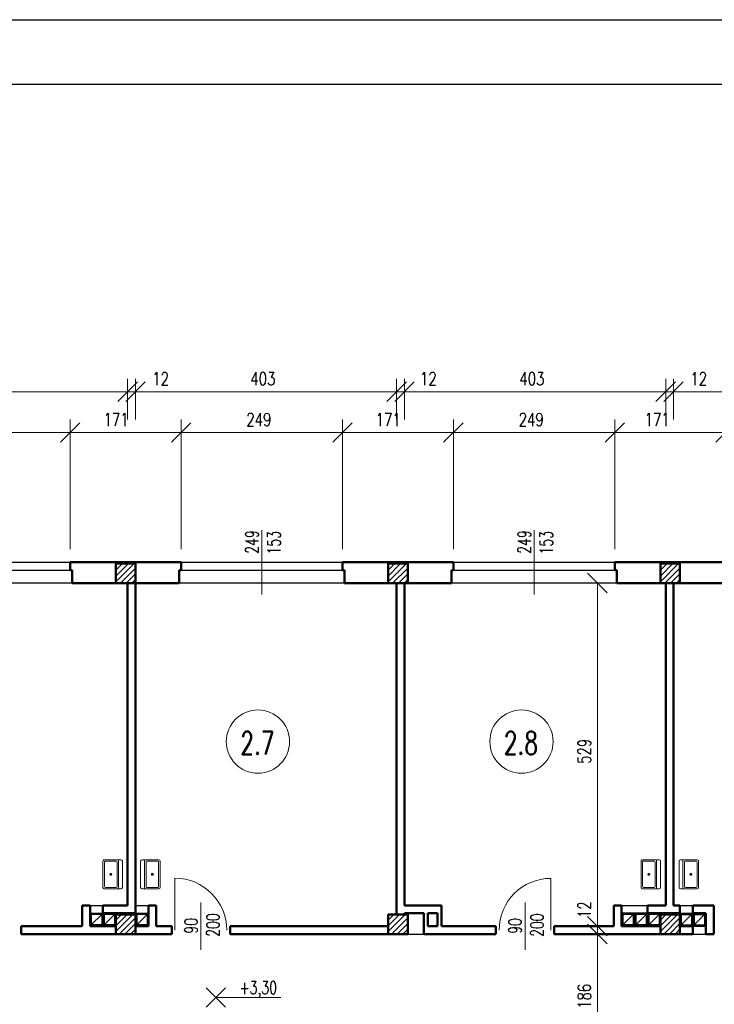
# Model space of a CAD drawing. Header units: millimetres. Extents: x -56112 to 30506, y -136199 to -2178.
# Tile 7 of 45: x -33241 to -22526, y -91978 to -76799. Entities that reach past the tile are written whole.
import ezdxf
from ezdxf.enums import TextEntityAlignment as Align

# ---------------------------------------------------------------- set-up
doc = ezdxf.new("R2010")
doc.units = ezdxf.units.MM
doc.header["$LTSCALE"] = 10
doc.header["$MEASUREMENT"] = 0
doc.header["$PDMODE"] = 35
doc.layers.get('0').update_dxf_attribs({"lineweight": 15})
for name, color, linetype, lineweight in [('L001', 1, 'Continuous', 18), ('L002', 2, 'Continuous', 25), ('L003', 3, 'Continuous', 50)]:
    doc.layers.add(name, color=color, linetype=linetype, lineweight=lineweight)
doc.layers.add('L004', color=4, linetype='Continuous')
doc.styles.get("Standard").update_dxf_attribs({"font": 'simplex.shx', "width": 0.75, "height": 200})
doc.dimstyles.new('1_100', dxfattribs={"dimtxt": 200, "dimasz": 300, "dimexe": 200, "dimexo": 200, "dimgap": 100, "dimtad": 1, "dimdec": 0, "dimlfac": 0.1, "dimtxsty": 'Standard', "dimblk": 'OBLIQUE', "dimcen": 250, "dimdle": 2, "dimclrt": 2, "dimadec": 0, "dimazin": 0, "dimtfac": 1, "dimtdec": 0, "dimtmove": 1, "dimatfit": 3, "dimfxl": 1, "dimarcsym": 0})
pattern_1 = [(45, (-42350, -54957.545), (-44.19417, 44.19417), [])]
pattern_2 = [(45, (-38150, -54957.545), (-44.19417, 44.19417), [])]
pattern_3 = [(45, (-33950, -54957.545), (-44.19417, 44.19417), [])]

# ---------------------------------------------------------------- blocks, each defined once
blk = doc.blocks.new('Zlewozmywak pojedyńczy - góra')
blk.add_line((-15, -3.999996), (15, -3.999996))
for points in [[(-13.5, 0), (13.5, 0)], [(-15, -18.499996), (-15, -1.5)], [(-13.5, -17.499996), (-13.5, -6.499996)], [(-12.5, -5.499996), (12.5, -5.499996)], [(13.5, -6.499996), (13.5, -17.499996)], [(15, -1.5), (15, -18.499996)], [(13.5, -19.999996), (-13.5, -19.999996)], [(12.5, -18.499996), (-12.5, -18.499996)]]:
    blk.add_lwpolyline(points)
for radius in [1, 0.5]:
    blk.add_circle((0, -11.999996), radius)
for centre, radius, start, end in [((-13.5, -1.5), 1.5, 90, 180), ((-12.5, -6.499996), 1, 90, 180), ((12.5, -6.499996), 1, 0, 90), ((13.5, -1.5), 1.5, 0, 90), ((-13.5, -18.499996), 1.5, 180, 270), ((-12.5, -17.499996), 1, 180, 270), ((12.5, -17.499996), 1, 270, 0), ((13.5, -18.499996), 1.5, 270, 0)]:
    blk.add_arc(centre, radius, start, end)
blk = doc.blocks.new('_Oblique')
at = {"layer": 'L004', "color": 0, "lineweight": -2}
blk.add_line((-0.5, -0.5), (0.5, 0.5), dxfattribs=at)
blk = doc.blocks.new('*D1918')
at = {"layer": 'Defpoints'}
for p in [(-33655, -82333), (-31576, -82534), (-35636, -83164), (-31576, -83164)]:
    blk.add_point(p, dxfattribs=at)
at = {"layer": 'L001'}
for p, q in [((-35636, -82964), (-35636, -82334)), ((-31576, -82964), (-31576, -82334)), ((-35636, -82534), (-31576, -82534))]:
    blk.add_line(p, q, dxfattribs=at)
at = {"layer": 'L001', "xscale": 300, "yscale": 300, "zscale": 300, "rotation": 180}
blk.add_blockref('_Oblique', (-35636, -82534), dxfattribs=at)
at = {"layer": 'L001', "xscale": 300, "yscale": 300, "zscale": 300}
blk.add_blockref('_Oblique', (-31576, -82534), dxfattribs=at)
at = {"layer": 'L001', "color": 2, "linetype": 'Continuous', "width": 0.75}
blk.add_text('406', height=200, dxfattribs=at).set_placement((-33844, -82333), align=Align.MIDDLE_LEFT)
blk = doc.blocks.new('*D1925')
at = {"layer": 'Defpoints'}
for p in [(-21100, -82334), (-18946, -82534), (-23156, -83164), (-18946, -83164)]:
    blk.add_point(p, dxfattribs=at)
at = {"layer": 'L001'}
for p, q in [((-23156, -82964), (-23156, -82334)), ((-18946, -82964), (-18946, -82334)), ((-23156, -82534), (-18946, -82534))]:
    blk.add_line(p, q, dxfattribs=at)
at = {"layer": 'L001', "xscale": 300, "yscale": 300, "zscale": 300, "rotation": 180}
blk.add_blockref('_Oblique', (-23156, -82534), dxfattribs=at)
at = {"layer": 'L001', "xscale": 300, "yscale": 300, "zscale": 300}
blk.add_blockref('_Oblique', (-18946, -82534), dxfattribs=at)
at = {"layer": 'L001', "color": 2, "linetype": 'Continuous', "width": 0.75}
blk.add_text('421', height=200, dxfattribs=at).set_placement((-21261, -82334), align=Align.MIDDLE_LEFT)
blk = doc.blocks.new('*D1493')
at = {"layer": 'Defpoints'}
for p in [(-23454, -83164), (-22351, -83164), (-24061, -85164), (-22351, -85164)]:
    blk.add_point(p, dxfattribs=at)
at = {"layer": 'L001'}
for p, q in [((-24061, -84964), (-24061, -82964)), ((-22351, -84964), (-22351, -82964)), ((-24061, -83164), (-22351, -83164))]:
    blk.add_line(p, q, dxfattribs=at)
at = {"layer": 'L001', "xscale": 300, "yscale": 300, "zscale": 300, "rotation": 180}
blk.add_blockref('_Oblique', (-24061, -83164), dxfattribs=at)
at = {"layer": 'L001', "xscale": 300, "yscale": 300, "zscale": 300}
blk.add_blockref('_Oblique', (-22351, -83164), dxfattribs=at)
at = {"layer": 'L001', "color": 2, "linetype": 'Continuous', "width": 0.75}
blk.add_text('171', height=200, dxfattribs=at).set_placement((-23601, -82964), align=Align.MIDDLE_LEFT)
blk = doc.blocks.new('*D1926')
at = {"layer": 'Defpoints'}
for p in [(-29490, -82333), (-27426, -82534), (-31456, -83164), (-27426, -83164)]:
    blk.add_point(p, dxfattribs=at)
at = {"layer": 'L001'}
for p, q in [((-31456, -82964), (-31456, -82334)), ((-27426, -82964), (-27426, -82334)), ((-31456, -82534), (-27426, -82534))]:
    blk.add_line(p, q, dxfattribs=at)
at = {"layer": 'L001', "xscale": 300, "yscale": 300, "zscale": 300, "rotation": 180}
blk.add_blockref('_Oblique', (-31456, -82534), dxfattribs=at)
at = {"layer": 'L001', "xscale": 300, "yscale": 300, "zscale": 300}
blk.add_blockref('_Oblique', (-27426, -82534), dxfattribs=at)
at = {"layer": 'L001', "color": 2, "linetype": 'Continuous', "width": 0.75}
blk.add_text('403', height=200, dxfattribs=at).set_placement((-29683, -82333), align=Align.MIDDLE_LEFT)
blk = doc.blocks.new('*D1927')
at = {"layer": 'Defpoints'}
for p in [(-29555, -82963), (-28261, -83164), (-30751, -85164), (-28261, -85164)]:
    blk.add_point(p, dxfattribs=at)
at = {"layer": 'L001'}
for p, q in [((-30751, -84964), (-30751, -82964)), ((-28261, -84964), (-28261, -82964)), ((-30751, -83164), (-28261, -83164))]:
    blk.add_line(p, q, dxfattribs=at)
at = {"layer": 'L001', "xscale": 300, "yscale": 300, "zscale": 300, "rotation": 180}
blk.add_blockref('_Oblique', (-30751, -83164), dxfattribs=at)
at = {"layer": 'L001', "xscale": 300, "yscale": 300, "zscale": 300}
blk.add_blockref('_Oblique', (-28261, -83164), dxfattribs=at)
at = {"layer": 'L001', "color": 2, "linetype": 'Continuous', "width": 0.75}
blk.add_text('249', height=200, dxfattribs=at).set_placement((-29744, -82963), align=Align.MIDDLE_LEFT)
blk = doc.blocks.new('*D1496')
at = {"layer": 'Defpoints'}
for p in [(-31800, -83164), (-30751, -83164), (-32461, -85164), (-30751, -85164)]:
    blk.add_point(p, dxfattribs=at)
at = {"layer": 'L001'}
for p, q in [((-32461, -84964), (-32461, -82964)), ((-30751, -84964), (-30751, -82964)), ((-32461, -83164), (-30751, -83164))]:
    blk.add_line(p, q, dxfattribs=at)
at = {"layer": 'L001', "xscale": 300, "yscale": 300, "zscale": 300, "rotation": 180}
blk.add_blockref('_Oblique', (-32461, -83164), dxfattribs=at)
at = {"layer": 'L001', "xscale": 300, "yscale": 300, "zscale": 300}
blk.add_blockref('_Oblique', (-30751, -83164), dxfattribs=at)
at = {"layer": 'L001', "color": 2, "linetype": 'Continuous', "width": 0.75}
blk.add_text('171', height=200, dxfattribs=at).set_placement((-31947, -82964), align=Align.MIDDLE_LEFT)
blk = doc.blocks.new('*D1928')
at = {"layer": 'Defpoints'}
for p in [(-33755, -82963), (-32461, -83164), (-34951, -85164), (-32461, -85164)]:
    blk.add_point(p, dxfattribs=at)
at = {"layer": 'L001'}
for p, q in [((-34951, -84964), (-34951, -82964)), ((-32461, -84964), (-32461, -82964)), ((-34951, -83164), (-32461, -83164))]:
    blk.add_line(p, q, dxfattribs=at)
at = {"layer": 'L001', "xscale": 300, "yscale": 300, "zscale": 300, "rotation": 180}
blk.add_blockref('_Oblique', (-34951, -83164), dxfattribs=at)
at = {"layer": 'L001', "xscale": 300, "yscale": 300, "zscale": 300}
blk.add_blockref('_Oblique', (-32461, -83164), dxfattribs=at)
at = {"layer": 'L001', "color": 2, "linetype": 'Continuous', "width": 0.75}
blk.add_text('249', height=200, dxfattribs=at).set_placement((-33944, -82963), align=Align.MIDDLE_LEFT)
blk = doc.blocks.new('*D1498')
at = {"layer": 'Defpoints'}
for p in [(-31456, -82534), (-31089, -82534), (-31576, -83164), (-31456, -83164)]:
    blk.add_point(p, dxfattribs=at)
at = {"layer": 'L001'}
for p, q in [((-31576, -82964), (-31576, -82334)), ((-31456, -82964), (-31456, -82334)), ((-31578, -82534), (-31576, -82534)), ((-31576, -82534), (-31456, -82534)), ((-30982, -82534), (-31456, -82534))]:
    blk.add_line(p, q, dxfattribs=at)
at = {"layer": 'L001', "xscale": 300, "yscale": 300, "zscale": 300}
blk.add_blockref('_Oblique', (-31576, -82534), dxfattribs=at)
at = {"layer": 'L001', "xscale": 300, "yscale": 300, "zscale": 300, "rotation": 180}
blk.add_blockref('_Oblique', (-31456, -82534), dxfattribs=at)
at = {"layer": 'L001', "color": 2, "linetype": 'Continuous', "width": 0.75}
blk.add_text('12', height=200, dxfattribs=at).set_placement((-31196, -82334), align=Align.MIDDLE_LEFT)
blk = doc.blocks.new('*D1929')
at = {"layer": 'Defpoints'}
for p in [(-25340, -82333), (-23276, -82534), (-27306, -83164), (-23276, -83164)]:
    blk.add_point(p, dxfattribs=at)
at = {"layer": 'L001'}
for p, q in [((-27306, -82964), (-27306, -82334)), ((-23276, -82964), (-23276, -82334)), ((-27306, -82534), (-23276, -82534))]:
    blk.add_line(p, q, dxfattribs=at)
at = {"layer": 'L001', "xscale": 300, "yscale": 300, "zscale": 300, "rotation": 180}
blk.add_blockref('_Oblique', (-27306, -82534), dxfattribs=at)
at = {"layer": 'L001', "xscale": 300, "yscale": 300, "zscale": 300}
blk.add_blockref('_Oblique', (-23276, -82534), dxfattribs=at)
at = {"layer": 'L001', "color": 2, "linetype": 'Continuous', "width": 0.75}
blk.add_text('403', height=200, dxfattribs=at).set_placement((-25533, -82333), align=Align.MIDDLE_LEFT)
blk = doc.blocks.new('*D1930')
at = {"layer": 'Defpoints'}
for p in [(-25355, -82963), (-24061, -83164), (-26551, -85164), (-24061, -85164)]:
    blk.add_point(p, dxfattribs=at)
at = {"layer": 'L001'}
for p, q in [((-26551, -84964), (-26551, -82964)), ((-24061, -84964), (-24061, -82964)), ((-26551, -83164), (-24061, -83164))]:
    blk.add_line(p, q, dxfattribs=at)
at = {"layer": 'L001', "xscale": 300, "yscale": 300, "zscale": 300, "rotation": 180}
blk.add_blockref('_Oblique', (-26551, -83164), dxfattribs=at)
at = {"layer": 'L001', "xscale": 300, "yscale": 300, "zscale": 300}
blk.add_blockref('_Oblique', (-24061, -83164), dxfattribs=at)
at = {"layer": 'L001', "color": 2, "linetype": 'Continuous', "width": 0.75}
blk.add_text('249', height=200, dxfattribs=at).set_placement((-25544, -82963), align=Align.MIDDLE_LEFT)
blk = doc.blocks.new('*D1501')
at = {"layer": 'Defpoints'}
for p in [(-27306, -82534), (-26959, -82534), (-27426, -83164), (-27306, -83164)]:
    blk.add_point(p, dxfattribs=at)
at = {"layer": 'L001'}
for p, q in [((-27426, -82964), (-27426, -82334)), ((-27306, -82964), (-27306, -82334)), ((-27428, -82534), (-27426, -82534)), ((-27426, -82534), (-27306, -82534)), ((-26852, -82534), (-27306, -82534))]:
    blk.add_line(p, q, dxfattribs=at)
at = {"layer": 'L001', "xscale": 300, "yscale": 300, "zscale": 300}
blk.add_blockref('_Oblique', (-27426, -82534), dxfattribs=at)
at = {"layer": 'L001', "xscale": 300, "yscale": 300, "zscale": 300, "rotation": 180}
blk.add_blockref('_Oblique', (-27306, -82534), dxfattribs=at)
at = {"layer": 'L001', "color": 2, "linetype": 'Continuous', "width": 0.75}
blk.add_text('12', height=200, dxfattribs=at).set_placement((-27066, -82334), align=Align.MIDDLE_LEFT)
blk = doc.blocks.new('*D1502')
at = {"layer": 'Defpoints'}
for p in [(-27603, -83164), (-26551, -83164), (-28261, -85164), (-26551, -85164)]:
    blk.add_point(p, dxfattribs=at)
at = {"layer": 'L001'}
for p, q in [((-28261, -84964), (-28261, -82964)), ((-26551, -84964), (-26551, -82964)), ((-28261, -83164), (-26551, -83164))]:
    blk.add_line(p, q, dxfattribs=at)
at = {"layer": 'L001', "xscale": 300, "yscale": 300, "zscale": 300, "rotation": 180}
blk.add_blockref('_Oblique', (-28261, -83164), dxfattribs=at)
at = {"layer": 'L001', "xscale": 300, "yscale": 300, "zscale": 300}
blk.add_blockref('_Oblique', (-26551, -83164), dxfattribs=at)
at = {"layer": 'L001', "color": 2, "linetype": 'Continuous', "width": 0.75}
blk.add_text('171', height=200, dxfattribs=at).set_placement((-27749, -82964), align=Align.MIDDLE_LEFT)
blk = doc.blocks.new('*D1503')
at = {"layer": 'Defpoints'}
for p in [(-23156, -82534), (-22789, -82534), (-23276, -83164), (-23156, -83164)]:
    blk.add_point(p, dxfattribs=at)
at = {"layer": 'L001'}
for p, q in [((-23276, -82964), (-23276, -82334)), ((-23156, -82964), (-23156, -82334)), ((-23278, -82534), (-23276, -82534)), ((-23276, -82534), (-23156, -82534)), ((-22682, -82534), (-23156, -82534))]:
    blk.add_line(p, q, dxfattribs=at)
at = {"layer": 'L001', "xscale": 300, "yscale": 300, "zscale": 300}
blk.add_blockref('_Oblique', (-23276, -82534), dxfattribs=at)
at = {"layer": 'L001', "xscale": 300, "yscale": 300, "zscale": 300, "rotation": 180}
blk.add_blockref('_Oblique', (-23156, -82534), dxfattribs=at)
at = {"layer": 'L001', "color": 2, "linetype": 'Continuous', "width": 0.75}
blk.add_text('12', height=200, dxfattribs=at).set_placement((-22896, -82334), align=Align.MIDDLE_LEFT)
blk = doc.blocks.new('*D2011')
at = {"layer": 'Defpoints'}
for p in [(-24503, -85484), (-24531, -88080), (-24503, -90774), (-24330, -90774)]:
    blk.add_point(p, dxfattribs=at)
at = {"layer": 'L001'}
for p, q in [((-24330, -85484), (-24330, -90774)), ((-24303, -85484), (-24130, -85484)), ((-24303, -90774), (-24130, -90774))]:
    blk.add_line(p, q, dxfattribs=at)
at = {"layer": 'L001', "xscale": 300, "yscale": 300, "zscale": 300}
for p, rotation in [((-24330, -85484), 90), ((-24330, -90774), 270)]:
    blk.add_blockref('_Oblique', p, dxfattribs=dict(at, rotation=rotation))
at = {"layer": 'L001', "color": 2, "linetype": 'Continuous', "width": 0.75}
blk.add_text('529', height=200, rotation=90, dxfattribs=at).set_placement((-24531, -88270), align=Align.MIDDLE_LEFT)
blk = doc.blocks.new('*D1643')
at = {"layer": 'Defpoints'}
for p in [(-24330, -90541), (-24503, -90774), (-24330, -90894), (-24180, -90894)]:
    blk.add_point(p, dxfattribs=at)
at = {"layer": 'L001'}
for p, q in [((-24330, -90434), (-24330, -90774)), ((-24380, -90894), (-24530, -90894)), ((-24330, -90774), (-24330, -90894)), ((-24330, -90896), (-24330, -90894)), ((-24303, -90774), (-24130, -90774))]:
    blk.add_line(p, q, dxfattribs=at)
at = {"layer": 'L001', "xscale": 300, "yscale": 300, "zscale": 300}
for p, rotation in [((-24330, -90774), 270), ((-24330, -90894), 90)]:
    blk.add_blockref('_Oblique', p, dxfattribs=dict(at, rotation=rotation))
at = {"layer": 'L001', "color": 2, "linetype": 'Continuous', "width": 0.75}
blk.add_text('12', height=200, rotation=90, dxfattribs=at).set_placement((-24530, -90648), align=Align.MIDDLE_LEFT)
blk = doc.blocks.new('*D2012')
at = {"layer": 'Defpoints'}
for p in [(-24066, -90894), (-24531, -91873), (-24330, -92754), (-24182, -92754)]:
    blk.add_point(p, dxfattribs=at)
at = {"layer": 'L001'}
for p, q in [((-24266, -90894), (-24530, -90894)), ((-24330, -90894), (-24330, -92754)), ((-24382, -92754), (-24530, -92754))]:
    blk.add_line(p, q, dxfattribs=at)
at = {"layer": 'L001', "xscale": 300, "yscale": 300, "zscale": 300}
for p, rotation in [((-24330, -90894), 90), ((-24330, -92754), 270)]:
    blk.add_blockref('_Oblique', p, dxfattribs=dict(at, rotation=rotation))
at = {"layer": 'L001', "color": 2, "linetype": 'Continuous', "width": 0.75}
blk.add_text('186', height=200, rotation=90, dxfattribs=at).set_placement((-24531, -92048), align=Align.MIDDLE_LEFT)

msp = doc.modelspace()

# ---------------------------------------------------------------- hatches: boundary and pattern name
at = {"layer": 'L001'}
h = msp.add_hatch(dxfattribs=at)
h.set_pattern_fill('ANSI31', color=256, scale=500, style=0)
h.set_pattern_definition(pattern_1)
h.paths.add_polyline_path([(-31456, -85184.4), (-31756, -85184.4), (-31756, -85484.4), (-31456, -85484.4)], flags=16)
h = msp.add_hatch(dxfattribs=at)
h.set_pattern_fill('ANSI31', color=256, scale=500, style=0)
h.set_pattern_definition(pattern_2)
h.paths.add_polyline_path([(-27256, -85184.4), (-27556, -85184.4), (-27556, -85484.4), (-27256, -85484.4)], flags=16)
h = msp.add_hatch(dxfattribs=at)
h.set_pattern_fill('ANSI31', color=256, scale=500, style=0)
h.set_pattern_definition(pattern_3)
h.paths.add_polyline_path([(-23056, -85184.4), (-23356, -85184.4), (-23356, -85484.4), (-23056, -85484.4)], flags=16)
h = msp.add_hatch(dxfattribs=at)
h.set_pattern_fill('ANSI31', color=256, scale=500, style=0)
h.set_pattern_definition(pattern_1)
h.paths.add_polyline_path([(-31456, -90594.4), (-31756, -90594.4), (-31756, -90894.4), (-31456, -90894.4)], flags=16)
h = msp.add_hatch(dxfattribs=at)
h.set_pattern_fill('ANSI31', color=256, scale=500, style=0)
h.set_pattern_definition(pattern_2)
h.paths.add_polyline_path([(-27256, -90594.4), (-27556, -90594.4), (-27556, -90894.4), (-27256, -90894.4)], flags=16)
h = msp.add_hatch(dxfattribs=at)
h.set_pattern_fill('ANSI31', color=256, scale=500, style=0)
h.set_pattern_definition(pattern_3)
h.paths.add_polyline_path([(-23056, -90594.4), (-23356, -90594.4), (-23356, -90894.4), (-23056, -90894.4)], flags=16)

# ---------------------------------------------------------------- linework, layer by layer
at = {"layer": 'Defpoints'}
msp.add_3dface([(-51868.7, -76799.4, 0), (30505.6, -76799.4, 0), (30505.6, -106499.4, 0), (-51868.7, -106499.4, 0)], dxfattribs=at)
at = {"layer": 'L001'}
for p, q in [((-29506, -85662.5), (-29506, -84666.3)), ((-25306, -85662.5), (-25306, -84666.3)), ((-30846, -90834.4), (-30846, -90034.4)), ((-25046, -90836.1, 70), (-25046, -90036.1, 70)), ((-30446, -90408, -70), (-30446, -91137.2, -70)), ((-25446, -90409.8), (-25446, -91138.9)), ((-30066.8, -92022.3), (-30366.5, -91722.6)), ((-30366.5, -92022.3), (-30066.8, -91722.6)), ((-30216.7, -91872.5), (-29214.8, -91872.5))]:
    msp.add_line(p, q, dxfattribs=at)
for centre in [(-29565.8, -87927.9), (-25500.6, -87927.9)]:
    msp.add_circle(centre, 488.1, dxfattribs=at)
for centre, start, end in [((-30846, -90834.4), 0, 90), ((-25046, -90836.1, 70), 90, 180)]:
    msp.add_arc(centre, 800, start, end, dxfattribs=at)
at = {"layer": 'L002'}
for p, q in [((-34951, -85164.4), (-32461, -85164.4)), ((-34951, -85284.4), (-32461, -85284.4)), ((-30751, -85164.4), (-28261, -85164.4)), ((-30751, -85284.4), (-28261, -85284.4)), ((-26551, -85164.4), (-24061, -85164.4)), ((-26551, -85284.4), (-24061, -85284.4)), ((-32431, -85484.4), (-34981, -85484.4)), ((-28231, -85484.4), (-30781, -85484.4)), ((-24031, -85484.4), (-26581, -85484.4)), ((-32156, -90454.4), (-31956, -90454.4)), ((-31456, -90454.4), (-31256, -90454.4)), ((-23956, -90454.4), (-23556, -90454.4)), ((-23056, -90454.4), (-22856, -90454.4)), ((-32156, -90574.4), (-31956, -90574.4)), ((-31976, -90594.4), (-32136, -90594.4)), ((-32136, -90754.4), (-31976, -90594.4)), ((-32136, -90594.4), (-32136, -90754.4)), ((-31976, -90594.4), (-31976, -90754.4)), ((-31776, -90594.4), (-31936, -90594.4)), ((-31936, -90754.4), (-31776, -90594.4)), ((-31936, -90594.4), (-31936, -90754.4)), ((-31776, -90594.4), (-31776, -90754.4)), ((-31456, -90574.4), (-31256, -90574.4)), ((-31436, -90754.4), (-31276, -90594.4)), ((-31276, -90594.4), (-31436, -90594.4)), ((-31436, -90594.4), (-31436, -90754.4)), ((-31276, -90594.4), (-31276, -90754.4)), ((-23756, -90574.4), (-23956, -90574.4)), ((-23776, -90594.4), (-23936, -90594.4)), ((-23936, -90754.4), (-23776, -90594.4)), ((-23936, -90594.4), (-23936, -90754.4)), ((-23776, -90594.4), (-23776, -90754.4)), ((-23556, -90574.4), (-23756, -90574.4)), ((-23736, -90754.4), (-23576, -90594.4)), ((-23576, -90594.4), (-23736, -90594.4)), ((-23736, -90594.4), (-23736, -90754.4)), ((-23576, -90594.4), (-23576, -90754.4)), ((-23376, -90594.4), (-23536, -90594.4)), ((-23536, -90754.4), (-23376, -90594.4)), ((-23536, -90594.4), (-23536, -90754.4)), ((-23376, -90594.4), (-23376, -90754.4)), ((-23056, -90574.4), (-22856, -90574.4)), ((-23036, -90594.4), (-23036, -90754.4)), ((-23036, -90754.4), (-22876, -90594.4)), ((-23036, -90594.4), (-22876, -90594.4)), ((-22876, -90594.4), (-22876, -90754.4)), ((-22836, -90594.4), (-22676, -90594.4)), ((-22836, -90754.4), (-22676, -90594.4)), ((-22836, -90594.4), (-22836, -90754.4)), ((-22676, -90594.4), (-22676, -90754.4)), ((-31976, -90754.4), (-32136, -90754.4)), ((-31776, -90754.4), (-31936, -90754.4)), ((-31276, -90754.4), (-31436, -90754.4)), ((-23776, -90754.4), (-23936, -90754.4)), ((-23576, -90754.4), (-23736, -90754.4)), ((-23376, -90754.4), (-23536, -90754.4)), ((-23036, -90754.4), (-22876, -90754.4)), ((-22836, -90754.4), (-22676, -90754.4)), ((-27256, -90894.4), (-27006, -90894.4)), ((-22856, -90774.4), (-22656, -90774.4)), ((-22856, -90894.4), (-22656, -90894.4))]:
    msp.add_line(p, q, dxfattribs=at)
at = {"layer": 'L003'}
for p, q in [((-30751, -85164.4), (-32461, -85164.4)), ((-32461, -85164.4), (-32461, -85284.4)), ((-32461, -85284.4), (-32431, -85284.4)), ((-32431, -85484.4), (-32431, -85284.4)), ((-30781, -85484.4), (-30781, -85284.4)), ((-30781, -85284.4), (-30751, -85284.4)), ((-30751, -85164.4), (-30751, -85284.4)), ((-26551, -85164.4), (-28261, -85164.4)), ((-28261, -85164.4), (-28261, -85284.4)), ((-28261, -85284.4), (-28231, -85284.4)), ((-28231, -85484.4), (-28231, -85284.4)), ((-26581, -85284.4), (-26551, -85284.4)), ((-26581, -85484.4), (-26581, -85284.4)), ((-26551, -85164.4), (-26551, -85284.4)), ((-22351, -85164.4), (-24061, -85164.4)), ((-24061, -85164.4), (-24061, -85284.4)), ((-24061, -85284.4), (-24031, -85284.4)), ((-24031, -85484.4), (-24031, -85284.4)), ((-31566, -85484.4), (-32431, -85484.4)), ((-31576, -85484.4), (-31576, -90454.4)), ((-30781, -85484.4), (-31456, -85484.4)), ((-31456, -85484.4), (-31456, -90774.4)), ((-26581, -85484.4), (-28231, -85484.4)), ((-27426, -85484.4), (-27426, -90594.4)), ((-27306, -85484.4), (-27306, -90454.4)), ((-22381, -85484.4), (-24031, -85484.4)), ((-23276, -85484.4), (-23276, -90454.4)), ((-23156, -85484.4), (-23156, -90454.4)), ((-32276, -90454.4), (-32156, -90454.4)), ((-31956, -90454.4), (-31576, -90454.4)), ((-31256, -90454.4), (-31136, -90454.4)), ((-26736, -90454.4), (-27306, -90454.4)), ((-24076, -90454.4), (-23956, -90454.4)), ((-24076, -90454.4), (-24076, -90774.4)), ((-23956, -90454.4), (-23956, -90774.4)), ((-23556, -90454.4), (-23276, -90454.4)), ((-23156, -90454.4), (-23056, -90454.4)), ((-22856, -90454.4), (-22536, -90454.4)), ((-22856, -90454.4), (-22856, -90894.4)), ((-22536, -90454.4), (-22536, -90894.4)), ((-31956, -90574.4), (-31456, -90574.4)), ((-31956, -90574.4), (-31956, -90774.4)), ((-31456, -90574.4), (-31456, -90774.4)), ((-27006, -90574.4), (-27306, -90574.4)), ((-27306, -90574.4), (-27306, -90594.4)), ((-26796, -90574.4), (-26946, -90574.4)), ((-23756, -90574.4), (-23756, -90774.4)), ((-23756, -90574.4), (-23756, -90774.4)), ((-23056, -90574.4), (-23556, -90574.4)), ((-23556, -90574.4), (-23556, -90774.4)), ((-22856, -90574.4), (-22656, -90574.4)), ((-22656, -90574.4), (-22656, -90774.4)), ((-22656, -90574.4), (-22656, -90894.4)), ((-32276, -90774.4), (-33216, -90774.4)), ((-30896, -90894.4), (-33216, -90894.4)), ((-31956, -90774.4), (-32156, -90774.4)), ((-31756, -90774.4), (-31956, -90774.4)), ((-31256, -90774.4), (-31456, -90774.4)), ((-30896, -90774.4), (-31136, -90774.4)), ((-27556, -90774.4), (-29996, -90774.4)), ((-27256, -90894.4), (-29996, -90894.4)), ((-25896, -90894.4), (-27006, -90894.4)), ((-26796, -90774.4), (-26946, -90774.4)), ((-25896, -90774.4), (-26736, -90774.4)), ((-24076, -90774.4), (-24996, -90774.4)), ((-22856, -90894.4), (-24996, -90894.4)), ((-23756, -90774.4), (-23956, -90774.4)), ((-23556, -90774.4), (-23756, -90774.4)), ((-23356, -90774.4), (-23556, -90774.4)), ((-23056, -90774.4), (-22856, -90774.4)), ((-22536, -90894.4), (-22656, -90894.4))]:
    msp.add_line(p, q, dxfattribs=at)
at = {"layer": 'L003', "flags": 128}
for points in [[(-31756, -85484.4), (-31456, -85484.4), (-31456, -85184.4), (-31756, -85184.4)], [(-27556, -85484.4), (-27256, -85484.4), (-27256, -85184.4), (-27556, -85184.4)], [(-23356, -85484.4), (-23056, -85484.4), (-23056, -85184.4), (-23356, -85184.4)], [(-31756, -90894.4), (-31456, -90894.4), (-31456, -90594.4), (-31756, -90594.4)], [(-27556, -90894.4), (-27256, -90894.4), (-27256, -90594.4), (-27556, -90594.4)], [(-23356, -90894.4), (-23056, -90894.4), (-23056, -90594.4), (-23356, -90594.4)]]:
    msp.add_lwpolyline(points, close=True, dxfattribs=at)
for points in [[(-32276, -90774.4), (-32276, -90454.4)], [(-32156, -90774.4), (-32156, -90454.4)], [(-31956, -90774.4), (-31956, -90454.4)], [(-31256, -90774.4), (-31256, -90454.4)], [(-31136, -90774.4), (-31136, -90454.4)], [(-26736, -90774.4), (-26736, -90454.4)], [(-23556, -90774.4), (-23556, -90454.4)], [(-23056, -90774.4), (-23056, -90454.4)], [(-31756, -90774.4), (-31756, -90574.4)], [(-27006, -90894.4), (-27006, -90574.4)], [(-26946, -90774.4), (-26946, -90574.4)], [(-26796, -90774.4), (-26796, -90574.4)], [(-23756, -90774.4), (-23756, -90574.4)], [(-23556, -90774.4), (-23556, -90574.4)], [(-23356, -90774.4), (-23356, -90574.4)], [(-22856, -90774.4), (-22856, -90574.4)], [(-22656, -90774.4), (-22656, -90574.4)], [(-33216, -90894.4), (-33216, -90774.4)], [(-30896, -90894.4), (-30896, -90774.4)], [(-29996, -90894.4), (-29996, -90774.4)], [(-25896, -90894.4), (-25896, -90774.4)], [(-24996, -90894.4), (-24996, -90774.4)]]:
    msp.add_lwpolyline(points, dxfattribs=at)
at = {"layer": 'L004'}
msp.add_3dface([(29505.6, -77799.4, 0), (-50868.7, -77799.4, 0), (-50868.7, -105499.4, 0), (29505.6, -105499.4, 0)], dxfattribs=at)

# ---------------------------------------------------------------- block references
at = {"layer": 'L001', "xscale": 14.99999999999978, "zscale": 15}
for p, yscale, rotation in [((-31656.1, -89973.9), -15.00000000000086, 89.99999999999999), ((-31374.9, -89973.9), 15.00000000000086, 90), ((-23356.1, -89973.9), -15.00000000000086, 89.99999999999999), ((-23070.4, -89973.9), 15.00000000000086, 90)]:
    msp.add_blockref('Zlewozmywak pojedyńczy - góra', p, dxfattribs=dict(at, yscale=yscale, rotation=rotation))

# ---------------------------------------------------------------- texts
at = {"layer": 'L001', "width": 0.7}
for s, p in [('249', (-29498.5, -84851.6)), ('153', (-29159.2, -84861.6)), ('249', (-25298.5, -84851.6)), ('153', (-24959.2, -84861.6)), ('200', (-30099.2, -90755.8, -70)), ('200', (-25099.2, -90757.5)), ('90', (-30438.5, -90768, -70)), ('90', (-25438.5, -90769.8))]:
    msp.add_text(s, height=200, rotation=90, dxfattribs=at).set_placement(p, align=Align.BOTTOM_CENTER)
for s, height, p in [('2.7', 350, (-29574.5, -88229.7)), ('2.8', 350, (-25509.3, -88229.7)), ('+3,30', 200, (-29560.6, -91879.9))]:
    msp.add_text(s, height=height, dxfattribs=at).set_placement(p, align=Align.BOTTOM_CENTER)

# ---------------------------------------------------------------- dimensions: what is measured, and where the dimension line sits
at = {"layer": 'L001'}
for base, p1, p2, picture, middle in [((-31576, -82534.2), (-35636, -83164.2), (-31576, -83164.2), '*D1918', (-33655, -82333.2)), ((-27426, -82534.2), (-31456, -83164.2), (-27426, -83164.2), '*D1926', (-29490, -82333.2)), ((-23276, -82534.2), (-27306, -83164.2), (-23276, -83164.2), '*D1929', (-25340, -82333.2)), ((-18946, -82534.2), (-23156, -83164.2), (-18946, -83164.2), '*D1925', (-21100, -82334)), ((-32461, -83164.2), (-34951, -85164.4), (-32461, -85164.4), '*D1928', (-33755, -82963.2)), ((-28261, -83164.2), (-30751, -85164.4), (-28261, -85164.4), '*D1927', (-29555, -82963.2)), ((-24061, -83164.2), (-26551, -85164.4), (-24061, -85164.4), '*D1930', (-25355, -82963.2))]:
    dim = msp.add_linear_dim(base=base, p1=p1, p2=p2, dimstyle='1_100', override={"dimtad": 0}, dxfattribs=at)
    dim.commit()
    dim.dimension.update_dxf_attribs({"geometry": picture, "text_midpoint": middle, "dimtype": 160})
for base, p1, p2, picture, middle in [((-31456, -82534.2), (-31576, -83164.2), (-31456, -83164.2), '*D1498', (-31089.2, -82534.2)), ((-27306, -82534.2), (-27426, -83164.2), (-27306, -83164.2), '*D1501', (-26959.2, -82534.2)), ((-23156, -82534.2), (-23276, -83164.2), (-23156, -83164.2), '*D1503', (-22789.2, -82534.2)), ((-30751, -83164.2), (-32461, -85164.4), (-30751, -85164.4), '*D1496', (-31800.1, -83164.2)), ((-26551, -83164.2), (-28261, -85164.4), (-26551, -85164.4), '*D1502', (-27602.9, -83164.2)), ((-22351, -83164.2), (-24061, -85164.4), (-22351, -85164.4), '*D1493', (-23454.4, -83164.2))]:
    dim = msp.add_linear_dim(base=base, p1=p1, p2=p2, dimstyle='1_100', dxfattribs=at)
    dim.commit()
    dim.dimension.update_dxf_attribs({"geometry": picture, "text_midpoint": middle, "dimtype": 160})
for base, p1, p2, picture, middle in [((-24329.5, -90774.4), (-24503.5, -85484.4), (-24503.5, -90774.4), '*D2011', (-24530.5, -88080.4)), ((-24329.5, -92754.4), (-24065.9, -90894.4), (-24181.7, -92754.4), '*D2012', (-24530.5, -91873.4))]:
    dim = msp.add_linear_dim(base=base, p1=p1, p2=p2, angle=270, dimstyle='1_100', override={"dimtad": 0}, dxfattribs=at)
    dim.commit()
    dim.dimension.update_dxf_attribs({"geometry": picture, "text_midpoint": middle, "dimtype": 160})
dim = msp.add_linear_dim(base=(-24329.5, -90894.4), p1=(-24503.5, -90774.4), p2=(-24179.5, -90894.4), angle=270, dimstyle='1_100', dxfattribs=at)
dim.commit()
dim.dimension.update_dxf_attribs({"geometry": '*D1643', "text_midpoint": (-24329.5, -90541.2), "dimtype": 160})

doc.saveas('drawing.dxf')
